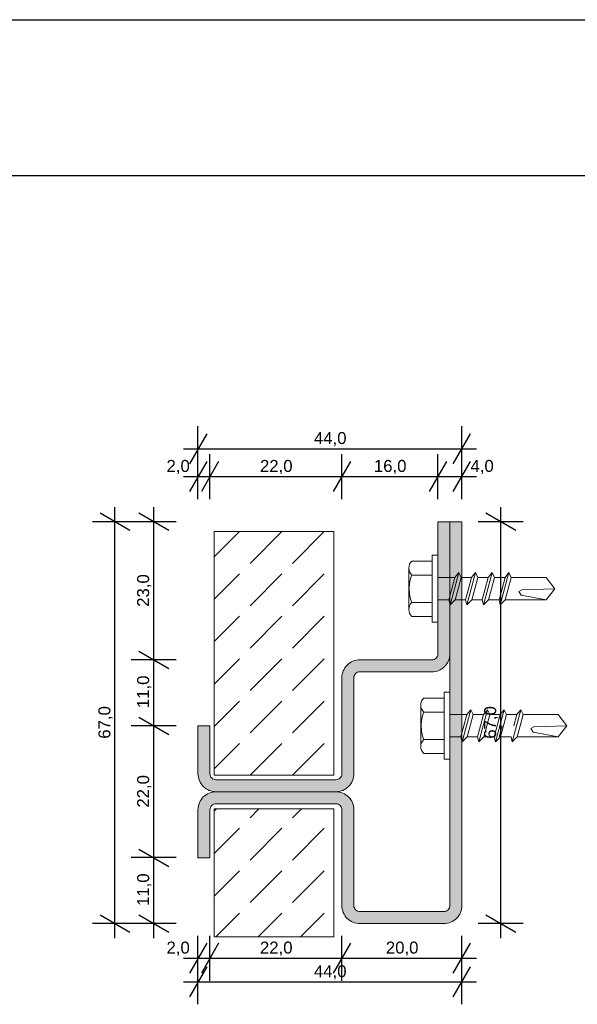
# Model space of a CAD drawing. Extents: x -106507 to -42801, y 48734 to 74234.
# Tile 58 of 69: x -51932 to -51002, y 72591 to 74234. Entities that reach past the tile are written whole.
import ezdxf

# ---------------------------------------------------------------- set-up
doc = ezdxf.new("R2010")
doc.units = 0
doc.header["$MEASUREMENT"] = 0
for name, color, linetype, lineweight, true_color in [('2D Drafting - General_Pen_No__102', 7, 'Continuous', 13, 0xcccccc), ('2D Drafting - General_Pen_No__141', 7, 'Continuous', 0, 0xe8e8e8), ('2D Drafting - General_Pen_No__2', 7, 'Continuous', 15, 0x7f7f7f), ('2D Drafting - General_Pen_No__5', 7, 'Continuous', 25, 0x40a5ff), ('Dimensioning - General_Pen_No__5', 7, 'Continuous', 25, 0x40a5ff), ('ELE-VIEW_1_Pen_No__2', 7, 'Continuous', 15, 0x7f7f7f)]:
    doc.layers.add(name, color=color, linetype=linetype, lineweight=lineweight, true_color=true_color)
doc.layers.add('Dimensioning - General', color=7, linetype='Continuous')
doc.styles.add('GENERATED_STYLE_2', font='arial.ttf')
doc.dimstyles.new('GENERATED_STYLE__3', dxfattribs={"dimtxt": 20, "dimasz": 38, "dimexe": 0.18, "dimexo": 0, "dimgap": 0.09, "dimtad": 1, "dimtih": 1, "dimtoh": 1, "dimdec": 1, "dimlfac": 0.1, "dimzin": 0, "dimdsep": 46, "dimtxsty": 'GENERATED_STYLE_2', "dimblk": 'ARROWHEAD_2', "dimblk1": 'ARROWHEAD_2', "dimblk2": 'ARROWHEAD_2', "dimcen": 0.09, "dimclrd": 256, "dimclre": 256, "dimclrt": 256, "dimadec": 0, "dimazin": 0, "dimtfac": 1, "dimtdec": 4, "dimtmove": 0, "dimatfit": 3, "dimfxl": 0, "dimtolj": 1, "dimtzin": 0, "dimarcsym": 0})
doc.dimstyles.new('GENERATED_STYLE__4', dxfattribs={"dimtxt": 20, "dimasz": 38, "dimexe": 0.18, "dimexo": 0, "dimgap": 0.09, "dimtad": 1, "dimdec": 1, "dimlfac": 0.1, "dimzin": 0, "dimdsep": 46, "dimtxsty": 'GENERATED_STYLE_2', "dimblk": 'ARROWHEAD_2', "dimblk1": 'ARROWHEAD_2', "dimblk2": 'ARROWHEAD_2', "dimcen": 0.09, "dimclrd": 256, "dimclre": 256, "dimclrt": 256, "dimadec": 0, "dimazin": 0, "dimtfac": 1, "dimtdec": 4, "dimtmove": 0, "dimatfit": 3, "dimfxl": 0, "dimtolj": 1, "dimtzin": 0, "dimarcsym": 0})
pattern_1 = [(45, (0, 0), (-70.71068, 70.71068), [75, -25]), (45, (7e-15, 70.71), (-70.71068, 70.71068), [75, -25])]

# ---------------------------------------------------------------- blocks, each defined once
blk = doc.blocks.new('*D80')
at = {"layer": 'Dimensioning - General_Pen_No__5', "linetype": 'Continuous'}
for p, q in [((-51634.8, 73480.8), (-51634.8, 73555.8)), ((-51194.8, 73480.8), (-51194.8, 73555.8)), ((-51620.3, 73543.3), (-51649.2, 73493.3)), ((-51209.2, 73493.3), (-51180.3, 73543.3)), ((-51659.2, 73518.3), (-51634.8, 73518.3)), ((-51634.8, 73518.3), (-51194.8, 73518.3)), ((-51194.8, 73518.3), (-51170.3, 73518.3))]:
    blk.add_line(p, q, dxfattribs=at)
at = {"layer": 'Dimensioning - General_Pen_No__5', "insert": (-51441.4, 73522.3), "char_height": 20, "attachment_point": 7, "style": 'GENERATED_STYLE_2'}
blk.add_mtext('{44,0}', dxfattribs=at)
blk = doc.blocks.new('ARROWHEAD_2')
at = {"color": 0, "linetype": 'Continuous', "lineweight": 0}
for p, q in [((-0.378, -0.655), (0.378, 0.655)), ((0, 0), (-1, 0))]:
    blk.add_line(p, q, dxfattribs=at)
blk = doc.blocks.new('*D82')
at = {"layer": 'Dimensioning - General_Pen_No__5', "linetype": 'Continuous'}
for p, q in [((-51773.2, 73396.1), (-51773.2, 73420.5)), ((-51748.2, 73381.6), (-51798.2, 73410.5)), ((-51735.7, 73396.1), (-51810.7, 73396.1)), ((-51773.2, 72726.1), (-51773.2, 73396.1)), ((-51735.7, 72726.1), (-51810.7, 72726.1)), ((-51798.2, 72740.5), (-51748.2, 72711.6)), ((-51773.2, 72701.6), (-51773.2, 72726.1))]:
    blk.add_line(p, q, dxfattribs=at)
at = {"layer": 'Dimensioning - General_Pen_No__5', "insert": (-51777.2, 73034.5), "char_height": 20, "attachment_point": 7, "rotation": 90, "style": 'GENERATED_STYLE_2'}
blk.add_mtext('{67,0}', dxfattribs=at)
blk = doc.blocks.new('*D117')
at = {"layer": 'Dimensioning - General_Pen_No__5', "linetype": 'Continuous'}
for p, q in [((-51733.6, 72850.5), (-51683.6, 72821.6)), ((-51671.1, 72836.1), (-51746.1, 72836.1)), ((-51708.6, 72726.1), (-51708.6, 72836.1)), ((-51671.1, 72726.1), (-51746.1, 72726.1)), ((-51733.6, 72740.5), (-51683.6, 72711.6)), ((-51708.6, 72701.6), (-51708.6, 72726.1))]:
    blk.add_line(p, q, dxfattribs=at)
at = {"layer": 'Dimensioning - General_Pen_No__5', "char_height": 20, "attachment_point": 7, "rotation": 90, "style": 'GENERATED_STYLE_2'}
for s, insert in [('{23,0}', (-51712.6, 73254.5)), ('{11,0}', (-51712.6, 73085.5)), ('{22,0}', (-51712.6, 72919.5)), ('{11,0}', (-51712.6, 72755.5))]:
    blk.add_mtext(s, dxfattribs=dict(at, insert=insert))
blk = doc.blocks.new('*D118')
at = {"layer": 'Dimensioning - General_Pen_No__5', "linetype": 'Continuous'}
for p, q in [((-51733.6, 73070.5), (-51683.6, 73041.6)), ((-51671.1, 73056.1), (-51746.1, 73056.1)), ((-51708.6, 72836.1), (-51708.6, 73056.1)), ((-51733.6, 72850.5), (-51683.6, 72821.6)), ((-51671.1, 72836.1), (-51746.1, 72836.1))]:
    blk.add_line(p, q, dxfattribs=at)
at = {"layer": 'Dimensioning - General_Pen_No__5', "char_height": 20, "attachment_point": 7, "rotation": 90, "style": 'GENERATED_STYLE_2'}
for s, insert in [('{23,0}', (-51712.6, 73254.5)), ('{11,0}', (-51712.6, 73085.5)), ('{22,0}', (-51712.6, 72919.5)), ('{11,0}', (-51712.6, 72755.5))]:
    blk.add_mtext(s, dxfattribs=dict(at, insert=insert))
blk = doc.blocks.new('*D119')
at = {"layer": 'Dimensioning - General_Pen_No__5', "linetype": 'Continuous'}
for p, q in [((-51733.6, 73180.5), (-51683.6, 73151.6)), ((-51671.1, 73166.1), (-51746.1, 73166.1)), ((-51708.6, 73056.1), (-51708.6, 73166.1)), ((-51733.6, 73070.5), (-51683.6, 73041.6)), ((-51671.1, 73056.1), (-51746.1, 73056.1))]:
    blk.add_line(p, q, dxfattribs=at)
at = {"layer": 'Dimensioning - General_Pen_No__5', "char_height": 20, "attachment_point": 7, "rotation": 90, "style": 'GENERATED_STYLE_2'}
for s, insert in [('{23,0}', (-51712.6, 73254.5)), ('{11,0}', (-51712.6, 73085.5)), ('{22,0}', (-51712.6, 72919.5)), ('{11,0}', (-51712.6, 72755.5))]:
    blk.add_mtext(s, dxfattribs=dict(at, insert=insert))
blk = doc.blocks.new('*D120')
at = {"layer": 'Dimensioning - General_Pen_No__5', "linetype": 'Continuous'}
for p, q in [((-51708.6, 73396.1), (-51708.6, 73420.5)), ((-51683.6, 73381.6), (-51733.6, 73410.5)), ((-51671.1, 73396.1), (-51746.1, 73396.1)), ((-51708.6, 73166.1), (-51708.6, 73396.1)), ((-51733.6, 73180.5), (-51683.6, 73151.6)), ((-51671.1, 73166.1), (-51746.1, 73166.1))]:
    blk.add_line(p, q, dxfattribs=at)
at = {"layer": 'Dimensioning - General_Pen_No__5', "char_height": 20, "attachment_point": 7, "rotation": 90, "style": 'GENERATED_STYLE_2'}
for s, insert in [('{23,0}', (-51712.6, 73254.5)), ('{11,0}', (-51712.6, 73085.5)), ('{22,0}', (-51712.6, 72919.5)), ('{11,0}', (-51712.6, 72755.5))]:
    blk.add_mtext(s, dxfattribs=dict(at, insert=insert))
blk = doc.blocks.new('*D121')
at = {"layer": 'Dimensioning - General_Pen_No__5', "linetype": 'Continuous'}
for p, q in [((-51620.3, 73496.8), (-51649.2, 73446.8)), ((-51634.8, 73434.3), (-51634.8, 73509.3)), ((-51600.3, 73496.8), (-51629.2, 73446.8)), ((-51614.8, 73434.3), (-51614.8, 73509.3)), ((-51659.2, 73471.8), (-51634.8, 73471.8)), ((-51634.8, 73471.8), (-51614.8, 73471.8))]:
    blk.add_line(p, q, dxfattribs=at)
at = {"layer": 'Dimensioning - General_Pen_No__5', "char_height": 20, "attachment_point": 7, "style": 'GENERATED_STYLE_2'}
for s, insert in [('{2,0}', (-51687.3, 73475.8)), ('{22,0}', (-51531.4, 73475.8)), ('{16,0}', (-51341.4, 73475.8)), ('{4,0}', (-51180.3, 73475.8))]:
    blk.add_mtext(s, dxfattribs=dict(at, insert=insert))
blk = doc.blocks.new('*D122')
at = {"layer": 'Dimensioning - General_Pen_No__5', "linetype": 'Continuous'}
for p, q in [((-51600.3, 73496.8), (-51629.2, 73446.8)), ((-51614.8, 73434.3), (-51614.8, 73509.3)), ((-51380.3, 73496.8), (-51409.2, 73446.8)), ((-51394.8, 73434.3), (-51394.8, 73509.3)), ((-51614.8, 73471.8), (-51394.8, 73471.8))]:
    blk.add_line(p, q, dxfattribs=at)
at = {"layer": 'Dimensioning - General_Pen_No__5', "char_height": 20, "attachment_point": 7, "style": 'GENERATED_STYLE_2'}
for s, insert in [('{2,0}', (-51687.3, 73475.8)), ('{22,0}', (-51531.4, 73475.8)), ('{16,0}', (-51341.4, 73475.8)), ('{4,0}', (-51180.3, 73475.8))]:
    blk.add_mtext(s, dxfattribs=dict(at, insert=insert))
blk = doc.blocks.new('*D123')
at = {"layer": 'Dimensioning - General_Pen_No__5', "linetype": 'Continuous'}
for p, q in [((-51380.3, 73496.8), (-51409.2, 73446.8)), ((-51394.8, 73434.3), (-51394.8, 73509.3)), ((-51220.3, 73496.8), (-51249.2, 73446.8)), ((-51234.8, 73434.3), (-51234.8, 73509.3)), ((-51394.8, 73471.8), (-51234.8, 73471.8))]:
    blk.add_line(p, q, dxfattribs=at)
at = {"layer": 'Dimensioning - General_Pen_No__5', "char_height": 20, "attachment_point": 7, "style": 'GENERATED_STYLE_2'}
for s, insert in [('{2,0}', (-51687.3, 73475.8)), ('{22,0}', (-51531.4, 73475.8)), ('{16,0}', (-51341.4, 73475.8)), ('{4,0}', (-51180.3, 73475.8))]:
    blk.add_mtext(s, dxfattribs=dict(at, insert=insert))
blk = doc.blocks.new('*D124')
at = {"layer": 'Dimensioning - General_Pen_No__5', "linetype": 'Continuous'}
for p, q in [((-51220.3, 73496.8), (-51249.2, 73446.8)), ((-51234.8, 73434.3), (-51234.8, 73509.3)), ((-51209.2, 73446.8), (-51180.3, 73496.8)), ((-51194.8, 73434.3), (-51194.8, 73509.3)), ((-51234.8, 73471.8), (-51194.8, 73471.8)), ((-51194.8, 73471.8), (-51170.3, 73471.8))]:
    blk.add_line(p, q, dxfattribs=at)
at = {"layer": 'Dimensioning - General_Pen_No__5', "char_height": 20, "attachment_point": 7, "style": 'GENERATED_STYLE_2'}
for s, insert in [('{2,0}', (-51687.3, 73475.8)), ('{22,0}', (-51531.4, 73475.8)), ('{16,0}', (-51341.4, 73475.8)), ('{4,0}', (-51180.3, 73475.8))]:
    blk.add_mtext(s, dxfattribs=dict(at, insert=insert))
blk = doc.blocks.new('*D125')
at = {"layer": 'Dimensioning - General_Pen_No__5', "linetype": 'Continuous'}
for p, q in [((-51129.8, 73396.1), (-51129.8, 73420.5)), ((-51104.8, 73381.6), (-51154.8, 73410.5)), ((-51092.3, 73396.1), (-51167.3, 73396.1)), ((-51129.8, 72726.1), (-51129.8, 73396.1)), ((-51092.3, 72726.1), (-51167.3, 72726.1)), ((-51154.8, 72740.5), (-51104.8, 72711.6)), ((-51129.8, 72701.6), (-51129.8, 72726.1))]:
    blk.add_line(p, q, dxfattribs=at)
at = {"layer": 'Dimensioning - General_Pen_No__5', "insert": (-51133.8, 73034.5), "char_height": 20, "attachment_point": 7, "rotation": 90, "style": 'GENERATED_STYLE_2'}
blk.add_mtext('{67,0}', dxfattribs=at)
blk = doc.blocks.new('*D126')
at = {"layer": 'Dimensioning - General_Pen_No__5', "linetype": 'Continuous'}
for p, q in [((-51620.3, 72693.4), (-51649.2, 72643.4)), ((-51634.8, 72630.9), (-51634.8, 72705.9)), ((-51600.3, 72693.4), (-51629.2, 72643.4)), ((-51614.8, 72630.9), (-51614.8, 72705.9)), ((-51659.2, 72668.4), (-51634.8, 72668.4)), ((-51634.8, 72668.4), (-51614.8, 72668.4))]:
    blk.add_line(p, q, dxfattribs=at)
at = {"layer": 'Dimensioning - General_Pen_No__5', "char_height": 20, "attachment_point": 7, "style": 'GENERATED_STYLE_2'}
for s, insert in [('{2,0}', (-51687.3, 72672.4)), ('{22,0}', (-51531.4, 72672.4)), ('{20,0}', (-51321.4, 72672.4))]:
    blk.add_mtext(s, dxfattribs=dict(at, insert=insert))
blk = doc.blocks.new('*D127')
at = {"layer": 'Dimensioning - General_Pen_No__5', "linetype": 'Continuous'}
for p, q in [((-51600.3, 72693.4), (-51629.2, 72643.4)), ((-51614.8, 72630.9), (-51614.8, 72705.9)), ((-51380.3, 72693.4), (-51409.2, 72643.4)), ((-51394.8, 72630.9), (-51394.8, 72705.9)), ((-51614.8, 72668.4), (-51394.8, 72668.4))]:
    blk.add_line(p, q, dxfattribs=at)
at = {"layer": 'Dimensioning - General_Pen_No__5', "char_height": 20, "attachment_point": 7, "style": 'GENERATED_STYLE_2'}
for s, insert in [('{2,0}', (-51687.3, 72672.4)), ('{22,0}', (-51531.4, 72672.4)), ('{20,0}', (-51321.4, 72672.4))]:
    blk.add_mtext(s, dxfattribs=dict(at, insert=insert))
blk = doc.blocks.new('*D128')
at = {"layer": 'Dimensioning - General_Pen_No__5', "linetype": 'Continuous'}
for p, q in [((-51380.3, 72693.4), (-51409.2, 72643.4)), ((-51394.8, 72630.9), (-51394.8, 72705.9)), ((-51209.2, 72643.4), (-51180.3, 72693.4)), ((-51194.8, 72630.9), (-51194.8, 72705.9)), ((-51394.8, 72668.4), (-51194.8, 72668.4)), ((-51194.8, 72668.4), (-51170.3, 72668.4))]:
    blk.add_line(p, q, dxfattribs=at)
at = {"layer": 'Dimensioning - General_Pen_No__5', "char_height": 20, "attachment_point": 7, "style": 'GENERATED_STYLE_2'}
for s, insert in [('{2,0}', (-51687.3, 72672.4)), ('{22,0}', (-51531.4, 72672.4)), ('{20,0}', (-51321.4, 72672.4))]:
    blk.add_mtext(s, dxfattribs=dict(at, insert=insert))
blk = doc.blocks.new('*D129')
at = {"layer": 'Dimensioning - General_Pen_No__5', "linetype": 'Continuous'}
for p, q in [((-51634.8, 72591.5), (-51634.8, 72666.5)), ((-51194.8, 72591.5), (-51194.8, 72666.5)), ((-51620.3, 72654), (-51649.2, 72604)), ((-51209.2, 72604), (-51180.3, 72654)), ((-51659.2, 72629), (-51634.8, 72629)), ((-51634.8, 72629), (-51194.8, 72629)), ((-51194.8, 72629), (-51170.3, 72629))]:
    blk.add_line(p, q, dxfattribs=at)
at = {"layer": 'Dimensioning - General_Pen_No__5', "insert": (-51441.4, 72633), "char_height": 20, "attachment_point": 7, "style": 'GENERATED_STYLE_2'}
blk.add_mtext('{44,0}', dxfattribs=at)

msp = doc.modelspace()

# ---------------------------------------------------------------- hatches: boundary and pattern name
at = {"layer": '2D Drafting - General_Pen_No__102', "linetype": 'Continuous'}
h = msp.add_hatch(dxfattribs=at)
h.set_pattern_fill('Beton', color=256, style=0, pattern_type=2)
h.set_pattern_definition(pattern_1)
h.paths.add_polyline_path([(-51607.95, 72973.6), (-51407.95, 72973.6), (-51407.95, 73380.23), (-51607.95, 73380.23)], flags=0)
h = msp.add_hatch(dxfattribs=at)
h.set_pattern_fill('Beton', color=256, style=0, pattern_type=2)
h.set_pattern_definition(pattern_1)
h.paths.add_polyline_path([(-51607.95, 72917.68), (-51407.95, 72917.68), (-51407.95, 72704.11), (-51607.95, 72704.11)], flags=0)
at = {"layer": '2D Drafting - General_Pen_No__141', "linetype": 'Continuous'}
for points in [[(-51394.77, 72756.08, 0.4142136), (-51364.77, 72726.08), (-51224.77, 72726.08, 0.4142136), (-51194.77, 72756.08), (-51194.77, 73396.08), (-51214.77, 73396.08), (-51214.77, 72756.08, -0.4142136), (-51224.77, 72746.08), (-51364.77, 72746.08, -0.4142136), (-51374.77, 72756.08), (-51374.77, 72916.08, 0.4142136), (-51404.77, 72946.08), (-51604.77, 72946.08, 0.4142136), (-51634.77, 72916.08), (-51634.77, 72836.08), (-51614.77, 72836.08), (-51614.77, 72916.08, -0.4142136), (-51604.77, 72926.08), (-51404.77, 72926.08, -0.4142136), (-51394.77, 72916.08)], [(-51394.77, 73136.08), (-51394.77, 72976.08, -0.4142136), (-51404.77, 72966.08), (-51604.77, 72966.08, -0.4142136), (-51614.77, 72976.08), (-51614.77, 73056.08), (-51634.77, 73056.08), (-51634.77, 72976.08, 0.4142136), (-51604.77, 72946.08), (-51404.77, 72946.08, 0.4142136), (-51374.77, 72976.08), (-51374.77, 73136.08, -0.4142136), (-51364.77, 73146.08), (-51301.99, 73146.08), (-51244.77, 73146.08, 0.4142136), (-51214.77, 73176.08), (-51214.77, 73396.08), (-51234.77, 73396.08), (-51234.77, 73176.08, -0.4142136), (-51244.77, 73166.08), (-51301.99, 73166.08), (-51364.77, 73166.08, 0.4142136)]]:
    msp.add_hatch(color=256, dxfattribs=at).paths.add_polyline_path(points, flags=0)

# ---------------------------------------------------------------- linework, layer by layer
at = {"layer": '2D Drafting - General_Pen_No__102', "linetype": 'Continuous'}
for p, q in [((-51244.09, 73284.68), (-51244.09, 73340.6)), ((-51244.09, 73340.6), (-51234.77, 73340.6)), ((-51234.77, 73340.6), (-51234.77, 73284.68)), ((-51283.15, 73250.12), (-51283.15, 73319.24)), ((-51278.26, 73330.89), (-51244.09, 73330.89)), ((-51278.26, 73307.59), (-51244.09, 73307.59)), ((-51234.77, 73303.32), (-51206.25, 73303.32)), ((-51206.25, 73303.32), (-51211.24, 73284.68)), ((-51199.65, 73311.52), (-51206.85, 73284.68)), ((-51199.65, 73311.52), (-51206.25, 73303.32)), ((-51195.85, 73303.32), (-51200.84, 73284.68)), ((-51195.85, 73303.32), (-51199.65, 73311.52)), ((-51195.85, 73303.32), (-51178.41, 73303.32)), ((-51178.41, 73303.32), (-51183.4, 73284.68)), ((-51171.81, 73311.52), (-51179.01, 73284.68)), ((-51171.81, 73311.52), (-51178.41, 73303.32)), ((-51168.01, 73303.32), (-51173, 73284.68)), ((-51168.01, 73303.32), (-51171.81, 73311.52)), ((-51168.01, 73303.32), (-51150.56, 73303.32)), ((-51150.56, 73303.32), (-51155.56, 73284.68)), ((-51143.97, 73311.52), (-51151.16, 73284.68)), ((-51143.97, 73311.52), (-51150.56, 73303.32)), ((-51140.17, 73303.32), (-51145.16, 73284.68)), ((-51140.17, 73303.32), (-51143.97, 73311.52)), ((-51140.17, 73303.32), (-51122.72, 73303.32)), ((-51122.72, 73303.32), (-51127.72, 73284.68)), ((-51116.13, 73311.52), (-51123.32, 73284.68)), ((-51116.13, 73311.52), (-51122.72, 73303.32)), ((-51112.33, 73303.32), (-51117.32, 73284.68)), ((-51112.33, 73303.32), (-51116.13, 73311.52)), ((-51112.33, 73303.32), (-51053.81, 73303.32)), ((-51053.81, 73303.32), (-51039.83, 73284.68)), ((-51244.09, 73284.68), (-51244.09, 73228.76)), ((-51234.77, 73228.76), (-51234.77, 73284.68)), ((-51216.24, 73266.04), (-51211.24, 73284.68)), ((-51214.04, 73257.84), (-51206.85, 73284.68)), ((-51205.84, 73266.04), (-51200.84, 73284.68)), ((-51188.39, 73266.04), (-51183.4, 73284.68)), ((-51186.2, 73257.84), (-51179.01, 73284.68)), ((-51178, 73266.04), (-51173, 73284.68)), ((-51160.55, 73266.04), (-51155.56, 73284.68)), ((-51158.36, 73257.84), (-51151.16, 73284.68)), ((-51150.16, 73266.04), (-51145.16, 73284.68)), ((-51132.71, 73266.04), (-51127.72, 73284.68)), ((-51130.51, 73257.84), (-51123.32, 73284.68)), ((-51122.31, 73266.04), (-51117.32, 73284.68)), ((-51094.78, 73282.95), (-51039.83, 73284.68)), ((-51053.81, 73266.04), (-51039.83, 73284.68)), ((-51099.63, 73280.25), (-51094.78, 73282.95)), ((-51095.86, 73274.05), (-51099.63, 73280.25)), ((-51053.81, 73266.04), (-51095.86, 73274.05)), ((-51278.26, 73261.77), (-51244.09, 73261.77)), ((-51234.77, 73266.04), (-51216.24, 73266.04)), ((-51216.24, 73266.04), (-51214.04, 73257.84)), ((-51214.04, 73257.84), (-51205.84, 73266.04)), ((-51205.84, 73266.04), (-51188.39, 73266.04)), ((-51188.39, 73266.04), (-51186.2, 73257.84)), ((-51186.2, 73257.84), (-51178, 73266.04)), ((-51178, 73266.04), (-51160.55, 73266.04)), ((-51160.55, 73266.04), (-51158.36, 73257.84)), ((-51158.36, 73257.84), (-51150.16, 73266.04)), ((-51150.16, 73266.04), (-51132.71, 73266.04)), ((-51132.71, 73266.04), (-51130.51, 73257.84)), ((-51130.51, 73257.84), (-51122.31, 73266.04)), ((-51122.31, 73266.04), (-51053.81, 73266.04)), ((-51278.26, 73238.47), (-51244.09, 73238.47)), ((-51244.09, 73228.76), (-51234.77, 73228.76)), ((-51224.09, 73056.08), (-51224.09, 73112)), ((-51224.09, 73112), (-51214.77, 73112)), ((-51214.77, 73112), (-51214.77, 73056.08)), ((-51263.15, 73021.52), (-51263.15, 73090.64)), ((-51258.26, 73102.29), (-51224.09, 73102.29)), ((-51258.26, 73078.99), (-51224.09, 73078.99)), ((-51214.77, 73074.72), (-51186.25, 73074.72)), ((-51186.25, 73074.72), (-51191.24, 73056.08)), ((-51179.65, 73082.92), (-51186.85, 73056.08)), ((-51179.65, 73082.92), (-51186.25, 73074.72)), ((-51175.85, 73074.72), (-51180.84, 73056.08)), ((-51175.85, 73074.72), (-51179.65, 73082.92)), ((-51175.85, 73074.72), (-51158.41, 73074.72)), ((-51158.41, 73074.72), (-51163.4, 73056.08)), ((-51151.81, 73082.92), (-51159.01, 73056.08)), ((-51151.81, 73082.92), (-51158.41, 73074.72)), ((-51148.01, 73074.72), (-51153, 73056.08)), ((-51148.01, 73074.72), (-51151.81, 73082.92)), ((-51148.01, 73074.72), (-51130.56, 73074.72)), ((-51130.56, 73074.72), (-51135.56, 73056.08)), ((-51123.97, 73082.92), (-51131.16, 73056.08)), ((-51123.97, 73082.92), (-51130.56, 73074.72)), ((-51120.17, 73074.72), (-51125.16, 73056.08)), ((-51120.17, 73074.72), (-51123.97, 73082.92)), ((-51120.17, 73074.72), (-51102.72, 73074.72)), ((-51102.72, 73074.72), (-51107.72, 73056.08)), ((-51096.13, 73082.92), (-51103.32, 73056.08)), ((-51096.13, 73082.92), (-51102.72, 73074.72)), ((-51092.33, 73074.72), (-51097.32, 73056.08)), ((-51092.33, 73074.72), (-51096.13, 73082.92)), ((-51092.33, 73074.72), (-51033.81, 73074.72)), ((-51033.81, 73074.72), (-51019.83, 73056.08)), ((-51224.09, 73056.08), (-51224.09, 73000.16)), ((-51214.77, 73000.16), (-51214.77, 73056.08)), ((-51196.24, 73037.44), (-51191.24, 73056.08)), ((-51194.04, 73029.24), (-51186.85, 73056.08)), ((-51185.84, 73037.44), (-51180.84, 73056.08)), ((-51168.39, 73037.44), (-51163.4, 73056.08)), ((-51166.2, 73029.24), (-51159.01, 73056.08)), ((-51158, 73037.44), (-51153, 73056.08)), ((-51140.55, 73037.44), (-51135.56, 73056.08)), ((-51138.36, 73029.24), (-51131.16, 73056.08)), ((-51132.71, 73037.44), (-51127.72, 73056.08)), ((-51130.16, 73037.44), (-51125.16, 73056.08)), ((-51110.51, 73029.24), (-51103.32, 73056.08)), ((-51102.31, 73037.44), (-51097.32, 73056.08)), ((-51079.63, 73051.65), (-51074.78, 73054.35)), ((-51074.78, 73054.35), (-51019.83, 73056.08)), ((-51033.81, 73037.44), (-51019.83, 73056.08)), ((-51214.77, 73037.44), (-51196.24, 73037.44)), ((-51196.24, 73037.44), (-51194.04, 73029.24)), ((-51194.04, 73029.24), (-51185.84, 73037.44)), ((-51185.84, 73037.44), (-51168.39, 73037.44)), ((-51168.39, 73037.44), (-51166.2, 73029.24)), ((-51166.2, 73029.24), (-51158, 73037.44)), ((-51158, 73037.44), (-51140.55, 73037.44)), ((-51140.55, 73037.44), (-51138.36, 73029.24)), ((-51138.36, 73029.24), (-51130.16, 73037.44)), ((-51130.16, 73037.44), (-51112.71, 73037.44)), ((-51112.71, 73037.44), (-51110.51, 73029.24)), ((-51110.51, 73029.24), (-51102.31, 73037.44)), ((-51102.31, 73037.44), (-51033.81, 73037.44)), ((-51075.86, 73045.45), (-51079.63, 73051.65)), ((-51033.81, 73037.44), (-51075.86, 73045.45)), ((-51258.26, 73033.17), (-51224.09, 73033.17)), ((-51258.26, 73009.87), (-51224.09, 73009.87)), ((-51224.09, 73000.16), (-51214.77, 73000.16))]:
    msp.add_line(p, q, dxfattribs=at)
at = {"layer": '2D Drafting - General_Pen_No__102', "linetype": 'Continuous', "flags": 128}
for points in [[(-51607.95, 72973.6), (-51407.95, 72973.6), (-51407.95, 73380.23), (-51607.95, 73380.23)], [(-51607.95, 72917.68), (-51407.95, 72917.68), (-51407.95, 72704.11), (-51607.95, 72704.11)]]:
    msp.add_lwpolyline(points, close=True, dxfattribs=at)
at = {"layer": '2D Drafting - General_Pen_No__102', "linetype": 'Continuous'}
for centre, radius, start, end in [((-51266.82, 73319.24), 16.33, 134.47805, 225.52195), ((-51218.95, 73284.68), 63.58, 158.87798, 180), ((-51218.95, 73284.68), 63.58, 180, 201.12202), ((-51266.82, 73250.12), 16.33, 134.47805, 225.52195), ((-51246.82, 73090.64), 16.33, 134.47805, 225.52195), ((-51198.95, 73056.08), 63.58, 158.87798, 180), ((-51198.95, 73056.08), 63.58, 180, 201.12202), ((-51246.82, 73021.52), 16.33, 134.47805, 225.52195)]:
    msp.add_arc(centre, radius, start, end, dxfattribs=at)
at = {"layer": '2D Drafting - General_Pen_No__2', "linetype": 'Continuous', "flags": 128}
for points in [[(-51394.77, 72756.08, 0.4142136), (-51364.77, 72726.08), (-51224.77, 72726.08, 0.4142136), (-51194.77, 72756.08), (-51194.77, 73396.08), (-51214.77, 73396.08), (-51214.77, 72756.08, -0.4142136), (-51224.77, 72746.08), (-51364.77, 72746.08, -0.4142136), (-51374.77, 72756.08), (-51374.77, 72916.08, 0.4142136), (-51404.77, 72946.08), (-51604.77, 72946.08, 0.4142136), (-51634.77, 72916.08), (-51634.77, 72836.08), (-51614.77, 72836.08), (-51614.77, 72916.08, -0.4142136), (-51604.77, 72926.08), (-51404.77, 72926.08, -0.4142136), (-51394.77, 72916.08)], [(-51394.77, 73136.08), (-51394.77, 72976.08, -0.4142136), (-51404.77, 72966.08), (-51604.77, 72966.08, -0.4142136), (-51614.77, 72976.08), (-51614.77, 73056.08), (-51634.77, 73056.08), (-51634.77, 72976.08, 0.4142136), (-51604.77, 72946.08), (-51404.77, 72946.08, 0.4142136), (-51374.77, 72976.08), (-51374.77, 73136.08, -0.4142136), (-51364.77, 73146.08), (-51301.99, 73146.08), (-51244.77, 73146.08, 0.4142136), (-51214.77, 73176.08), (-51214.77, 73396.08), (-51234.77, 73396.08), (-51234.77, 73176.08, -0.4142136), (-51244.77, 73166.08), (-51301.99, 73166.08), (-51364.77, 73166.08, 0.4142136)]]:
    msp.add_lwpolyline(points, format="xyb", close=True, dxfattribs=at)
at = {"layer": '2D Drafting - General_Pen_No__5', "linetype": 'Continuous'}
for p, q in [((-98135.54, 74233.87), (-42800.66, 74233.87)), ((-97875.9, 73974.23), (-43060.3, 73974.23))]:
    msp.add_line(p, q, dxfattribs=at)
at = {"layer": 'ELE-VIEW_1_Pen_No__2', "linetype": 'Continuous'}
for p, q in [((-51214.77, 73396.08), (-51194.77, 73396.08)), ((-51634.77, 73056.08), (-51614.77, 73056.08)), ((-51634.77, 72836.08), (-51614.77, 72836.08))]:
    msp.add_line(p, q, dxfattribs=at)
at = {"layer": 'ELE-VIEW_1_Pen_No__2', "linetype": 'Continuous', "flags": 128}
for points in [[(-51634.77, 72836.08), (-51634.77, 72916.08, -0.4142136), (-51604.77, 72946.08), (-51404.77, 72946.08, -0.4142136), (-51374.77, 72916.08), (-51374.77, 72756.08, 0.4142136), (-51364.77, 72746.08), (-51224.77, 72746.08, 0.4142136), (-51214.77, 72756.08), (-51214.77, 73396.08)], [(-51634.77, 73056.08), (-51634.77, 72976.08, 0.4142136), (-51604.77, 72946.08), (-51404.77, 72946.08, 0.4142136), (-51374.77, 72976.08), (-51374.77, 73136.08, -0.4142136), (-51364.77, 73146.08), (-51301.99, 73146.08), (-51244.77, 73146.08, 0.4142136), (-51214.77, 73176.08), (-51214.77, 73396.08)], [(-51614.77, 72836.08), (-51614.77, 72916.08, -0.4142136), (-51604.77, 72926.08), (-51404.77, 72926.08, -0.4142136), (-51394.77, 72916.08), (-51394.77, 72756.08, 0.4142136), (-51364.77, 72726.08), (-51224.77, 72726.08, 0.4142136), (-51194.77, 72756.08), (-51194.77, 73396.08)], [(-51614.77, 73056.08), (-51614.77, 72976.08, 0.4142136), (-51604.77, 72966.08), (-51404.77, 72966.08, 0.4142136), (-51394.77, 72976.08), (-51394.77, 73136.08, -0.4142136), (-51364.77, 73166.08), (-51301.99, 73166.08), (-51244.77, 73166.08, 0.4142136), (-51234.77, 73176.08), (-51234.77, 73396.08)]]:
    msp.add_lwpolyline(points, format="xyb", dxfattribs=at)
msp.add_lwpolyline([(-51234.77, 73396.08), (-51214.77, 73396.08)], dxfattribs=at)

# ---------------------------------------------------------------- dimensions: what is measured, and where the dimension line sits
at = {"layer": 'Dimensioning - General', "color": 161, "linetype": 'Continuous', "lineweight": 25, "true_color": 0x40a5ff}
for base, p1, p2, picture, middle in [((-51634.77, 73518.26), (-51634.77, 73056.08), (-51194.77, 73396.08), '*D80', (-51414.77, 73532.26)), ((-51634.77, 73471.8), (-51634.77, 73056.08), (-51614.77, 73056.08), '*D121', (-51668.24, 73485.8)), ((-51634.77, 73471.8), (-51614.77, 73056.08), (-51394.77, 73136.08), '*D122', (-51504.77, 73485.8)), ((-51634.77, 73471.8), (-51394.77, 73136.08), (-51234.77, 73396.08), '*D123', (-51314.77, 73485.8)), ((-51634.77, 73471.8), (-51234.77, 73396.08), (-51194.77, 73396.08), '*D124', (-51161.3, 73485.8)), ((-51634.77, 72668.36), (-51634.77, 72836.08), (-51614.77, 72836.08), '*D126', (-51668.24, 72682.36)), ((-51634.77, 72668.36), (-51614.77, 72836.08), (-51394.77, 72756.08), '*D127', (-51504.77, 72682.36)), ((-51634.77, 72628.99), (-51634.77, 72836.08), (-51194.77, 72756.08), '*D129', (-51414.77, 72642.99)), ((-51634.77, 72668.36), (-51394.77, 72756.08), (-51194.77, 72756.08), '*D128', (-51294.77, 72682.36))]:
    dim = msp.add_linear_dim(base=base, p1=p1, p2=p2, dimstyle='GENERATED_STYLE__3', dxfattribs=at)
    dim.commit()
    dim.dimension.update_dxf_attribs({"geometry": picture, "text_midpoint": middle})
for base, p1, p2, picture, middle in [((-51773.21, 72726.08), (-51224.77, 72726.08), (-51194.77, 73396.08), '*D82', (-51787.21, 73061.08)), ((-51708.58, 72726.08), (-51364.77, 73166.08), (-51234.77, 73396.08), '*D120', (-51722.58, 73281.08)), ((-51129.8, 72726.08), (-51224.77, 72726.08), (-51194.77, 73396.08), '*D125', (-51143.8, 73061.08)), ((-51708.58, 72726.08), (-51364.77, 72726.08), (-51634.77, 72836.08), '*D117', (-51722.58, 72781.08)), ((-51708.58, 72726.08), (-51634.77, 72836.08), (-51634.77, 73056.08), '*D118', (-51722.58, 72946.08)), ((-51708.58, 72726.08), (-51634.77, 73056.08), (-51364.77, 73166.08), '*D119', (-51722.58, 73111.08))]:
    dim = msp.add_linear_dim(base=base, p1=p1, p2=p2, angle=90, dimstyle='GENERATED_STYLE__4', dxfattribs=at)
    dim.commit()
    dim.dimension.update_dxf_attribs({"geometry": picture, "text_midpoint": middle})

doc.saveas('drawing.dxf')
